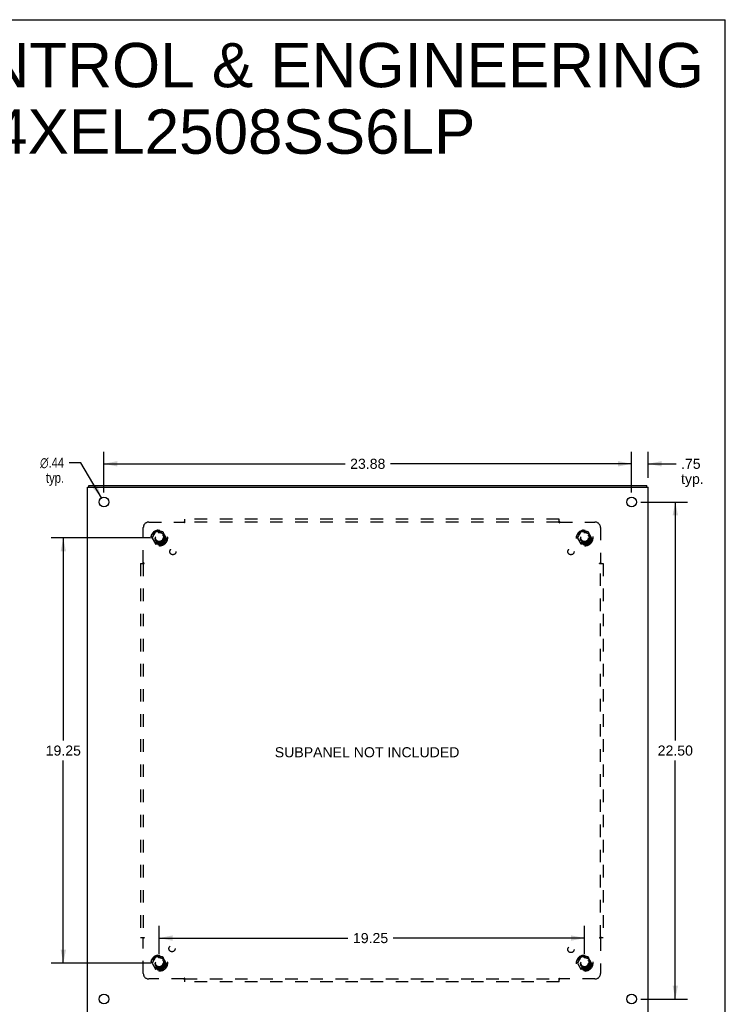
# Model space of a CAD drawing. Header units: inches. Extents: x 0 to 103, y 0 to 67.
# Tile 9 of 9: x 71 to 103, y 22 to 67. Entities that reach past the tile are written whole.
import ezdxf

# ---------------------------------------------------------------- set-up
doc = ezdxf.new("R2010")
doc.units = ezdxf.units.IN
doc.header["$LTSCALE"] = 5.686187
doc.header["$MEASUREMENT"] = 0
doc.linetypes.add('HIDDEN', pattern=[0.2, 0.1, -0.1])
doc.layers.get('0').update_dxf_attribs({"linetype": 'CONTINUOUS'})
for name, color, linetype in [('DEFAULT_2', 8, 'HIDDEN'), ('DIMENSIONS', 7, 'CONTINUOUS'), ('SUBPANEL', 7, 'CONTINUOUS')]:
    doc.layers.add(name, color=color, linetype=linetype)
doc.styles.get("Standard").update_dxf_attribs({"font": 'arial.ttf'})
doc.styles.add('TEXTSTYLE_1', font='gdt', dxfattribs={"width": 0.8})
doc.dimstyles.new('DIMSTYLE_1', dxfattribs={"dimtxt": 0.456111, "dimasz": 0.608148, "dimexe": 0.09, "dimexo": 0.07, "dimgap": 0.0375, "dimtad": 0, "dimtih": 1, "dimtoh": 1, "dimzin": 4, "dimdsep": 46, "dimtxsty": 'Standard', "dimblk": '_FILLED', "dimblk1": '_FILLED', "dimblk2": '_FILLED', "dimcen": 0.09, "dimazin": 1, "dimtfac": 1, "dimtdec": 3, "dimtofl": 0, "dimtmove": 0, "dimatfit": 3, "dimldrblk": '_FILLED', "dimfxl": 0, "dimtolj": 1, "dimtzin": 4, "dimarcsym": 0})
doc.dimstyles.new('DIMSTYLE_2', dxfattribs={"dimtxt": 0.456111, "dimasz": 0.608148, "dimexe": 0.09, "dimexo": 0.07, "dimgap": 0.09, "dimtad": 0, "dimtih": 1, "dimtoh": 1, "dimzin": 4, "dimdsep": 46, "dimtxsty": 'Standard', "dimblk": '_FILLED', "dimblk1": '_FILLED', "dimblk2": '_FILLED', "dimcen": 0.09, "dimazin": 1, "dimtfac": 1, "dimtdec": 3, "dimtofl": 0, "dimtmove": 0, "dimatfit": 1, "dimldrblk": '_FILLED', "dimfxl": 0, "dimtolj": 1, "dimtzin": 4, "dimarcsym": 0})

# ---------------------------------------------------------------- blocks, each defined once
blk = doc.blocks.new('_FILLED')
at = {"color": 0, "linetype": 'ByBlock'}
blk.add_solid([(0, 0), (-1, 0.2), (-1, -0.2)], dxfattribs=at)
blk = doc.blocks.new('*D2')
at = {"layer": 'DIMENSIONS', "color": 2, "linetype": 'Continuous'}
for p, q in [((75.268, 45.484), (75.268, 47.337)), ((99.143, 45.484), (99.143, 47.337)), ((75.268, 46.79), (86.181, 46.79)), ((99.143, 46.79), (88.231, 46.79))]:
    blk.add_line(p, q, dxfattribs=at)
at = {"layer": 'DIMENSIONS', "color": 2, "linetype": 'Continuous', "xscale": 0.6081483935, "yscale": 0.6081483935, "zscale": 0.6081483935, "rotation": 180}
blk.add_blockref('_FILLED', (75.268, 46.79), dxfattribs=at)
at = {"layer": 'DIMENSIONS', "color": 2, "linetype": 'Continuous', "xscale": 0.6081483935, "yscale": 0.6081483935, "zscale": 0.6081483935}
blk.add_blockref('_FILLED', (99.143, 46.79), dxfattribs=at)
at = {"layer": 'DIMENSIONS', "color": 2, "linetype": 'Continuous', "insert": (87.206, 47.018), "char_height": 0.4561, "width": 1.59385, "attachment_point": 2, "line_spacing_factor": 0.9}
blk.add_mtext('23.88', dxfattribs=at)
blk = doc.blocks.new('*D3')
at = {"layer": 'DIMENSIONS', "color": 2, "linetype": 'Continuous'}
for p, q in [((99.569, 45.058), (101.671, 45.058)), ((101.123, 45.058), (101.123, 34.264)), ((101.123, 22.558), (101.123, 33.352)), ((99.569, 22.558), (101.671, 22.558))]:
    blk.add_line(p, q, dxfattribs=at)
at = {"layer": 'DIMENSIONS', "color": 2, "linetype": 'Continuous', "xscale": 0.6081483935, "yscale": 0.6081483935, "zscale": 0.6081483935}
for p, rotation in [((101.123, 45.058), 90), ((101.123, 22.558), 270)]:
    blk.add_blockref('_FILLED', p, dxfattribs=dict(at, rotation=rotation))
at = {"layer": 'DIMENSIONS', "color": 2, "linetype": 'Continuous', "insert": (101.123, 34.036), "char_height": 0.4561, "width": 1.59385, "attachment_point": 2, "line_spacing_factor": 0.9}
blk.add_mtext('22.50', dxfattribs=at)
blk = doc.blocks.new('*D9')
at = {"layer": 'DIMENSIONS', "color": 2, "linetype": 'Continuous'}
for p, q in [((101.123, 22.558), (101.123, 23.775)), ((99.569, 22.558), (101.671, 22.558)), ((100.176, 21.808), (101.671, 21.808)), ((101.123, 21.808), (101.123, 20.374)), ((101.123, 20.374), (100.591, 20.374))]:
    blk.add_line(p, q, dxfattribs=at)
at = {"layer": 'DIMENSIONS', "color": 2, "linetype": 'Continuous', "xscale": 0.6081483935, "yscale": 0.6081483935, "zscale": 0.6081483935}
for p, rotation in [((101.123, 22.558), 270), ((101.123, 21.808), 90)]:
    blk.add_blockref('_FILLED', p, dxfattribs=dict(at, rotation=rotation))
at = {"layer": 'DIMENSIONS', "color": 2, "linetype": 'Continuous', "insert": (100.363, 20.602), "char_height": 0.4561, "width": 1.02583, "attachment_point": 3, "line_spacing_factor": 0.9}
blk.add_mtext('.75\\Ptyp.', dxfattribs=at)
blk = doc.blocks.new('*D11')
at = {"layer": 'DIMENSIONS', "color": 2, "linetype": 'Continuous'}
for p, q in [((99.143, 45.484), (99.143, 47.337)), ((99.893, 46.159), (99.893, 47.337)), ((99.143, 46.79), (97.927, 46.79)), ((99.893, 46.79), (101.155, 46.79))]:
    blk.add_line(p, q, dxfattribs=at)
at = {"layer": 'DIMENSIONS', "color": 2, "linetype": 'Continuous', "xscale": 0.6081483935, "yscale": 0.6081483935, "zscale": 0.6081483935}
blk.add_blockref('_FILLED', (99.143, 46.79), dxfattribs=at)
at = {"layer": 'DIMENSIONS', "color": 2, "linetype": 'Continuous', "xscale": 0.6081483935, "yscale": 0.6081483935, "zscale": 0.6081483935, "rotation": 180}
blk.add_blockref('_FILLED', (99.893, 46.79), dxfattribs=at)
at = {"layer": 'DIMENSIONS', "color": 2, "linetype": 'Continuous', "insert": (101.383, 47.018), "char_height": 0.4561, "width": 1.02583, "attachment_point": 1, "line_spacing_factor": 0.9}
blk.add_mtext('.75\\Ptyp.', dxfattribs=at)
blk = doc.blocks.new('*D12')
at = {"layer": 'DIMENSIONS', "color": 2, "linetype": 'Continuous'}
for p, q in [((74.226, 46.841), (73.694, 46.841)), ((75.158, 45.247), (74.226, 46.841))]:
    blk.add_line(p, q, dxfattribs=at)
at = {"layer": 'DIMENSIONS', "color": 2, "linetype": 'Continuous', "xscale": 0.6081483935, "yscale": 0.6081483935, "zscale": 0.6081483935, "rotation": 300.3120081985}
blk.add_blockref('_FILLED', (75.158, 45.247), dxfattribs=at)
at = {"layer": 'DIMENSIONS', "color": 2, "linetype": 'Continuous', "insert": (73.466, 47.069), "char_height": 0.45611, "width": 1.49324, "attachment_point": 3, "line_spacing_factor": 0.9, "style": 'TEXTSTYLE_1'}
blk.add_mtext('{\\fgdt;n}\\fArial;.44\\Ptyp.', dxfattribs=at)
blk = doc.blocks.new('*D13')
at = {"layer": 'DIMENSIONS', "color": 2, "linetype": 'Continuous'}
for p, q in [((77.343, 43.433), (72.881, 43.433)), ((73.429, 43.433), (73.429, 34.264)), ((73.429, 24.183), (73.429, 33.352)), ((77.343, 24.183), (72.881, 24.183))]:
    blk.add_line(p, q, dxfattribs=at)
at = {"layer": 'DIMENSIONS', "color": 2, "linetype": 'Continuous', "xscale": 0.6081483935, "yscale": 0.6081483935, "zscale": 0.6081483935}
for p, rotation in [((73.429, 43.433), 90), ((73.429, 24.183), 270)]:
    blk.add_blockref('_FILLED', p, dxfattribs=dict(at, rotation=rotation))
at = {"layer": 'DIMENSIONS', "color": 2, "linetype": 'Continuous', "insert": (73.429, 34.036), "char_height": 0.4561, "width": 1.59385, "attachment_point": 2, "line_spacing_factor": 0.9}
blk.add_mtext('19.25', dxfattribs=at)
blk = doc.blocks.new('*D14')
at = {"layer": 'DIMENSIONS', "color": 2, "linetype": 'Continuous'}
for p, q in [((77.768, 24.609), (77.768, 25.865)), ((97.018, 24.609), (97.018, 25.865)), ((77.768, 25.318), (86.308, 25.318)), ((97.018, 25.318), (88.358, 25.318))]:
    blk.add_line(p, q, dxfattribs=at)
at = {"layer": 'DIMENSIONS', "color": 2, "linetype": 'Continuous', "xscale": 0.6081483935, "yscale": 0.6081483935, "zscale": 0.6081483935, "rotation": 180}
blk.add_blockref('_FILLED', (77.768, 25.318), dxfattribs=at)
at = {"layer": 'DIMENSIONS', "color": 2, "linetype": 'Continuous', "xscale": 0.6081483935, "yscale": 0.6081483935, "zscale": 0.6081483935}
blk.add_blockref('_FILLED', (97.018, 25.318), dxfattribs=at)
at = {"layer": 'DIMENSIONS', "color": 2, "linetype": 'Continuous', "insert": (87.333, 25.546), "char_height": 0.4561, "width": 1.59385, "attachment_point": 2, "line_spacing_factor": 0.9}
blk.add_mtext('19.25', dxfattribs=at)

msp = doc.modelspace()

# ---------------------------------------------------------------- linework, layer by layer
at = {"color": 7, "linetype": 'Continuous'}
for p, q in [((0, 66.896), (103.385, 66.896)), ((103.385, 0), (103.385, 66.896)), ((74.581, 45.733), (74.581, 45.808)), ((99.83, 45.733), (99.83, 45.808))]:
    msp.add_line(p, q, dxfattribs=at)
at = {"color": 3, "linetype": 'Continuous'}
for p, q in [((74.518, 21.883), (74.518, 45.733)), ((74.518, 45.733), (99.893, 45.733)), ((74.581, 45.808), (99.83, 45.808)), ((99.893, 21.883), (99.893, 45.733))]:
    msp.add_line(p, q, dxfattribs=at)
for centre in [(75.268, 45.058), (99.143, 45.058), (75.268, 22.558), (99.143, 22.558)]:
    msp.add_circle(centre, 0.219, dxfattribs=at)
at = {"layer": 'DEFAULT_2', "color": 8, "linetype": 'HIDDEN'}
for p, q in [((77.605, 43.706), (77.451, 43.438)), ((77.923, 43.711), (77.614, 43.711)), ((78.086, 43.438), (77.931, 43.706)), ((96.855, 43.706), (96.701, 43.438)), ((97.173, 43.711), (96.864, 43.711)), ((97.336, 43.438), (97.181, 43.706)), ((77.451, 43.428), (77.605, 43.161)), ((77.931, 43.161), (78.086, 43.428)), ((96.701, 43.428), (96.855, 43.161)), ((97.181, 43.161), (97.336, 43.428)), ((77.923, 43.156), (77.614, 43.156)), ((97.173, 43.156), (96.864, 43.156)), ((77.605, 24.456), (77.451, 24.188)), ((77.451, 24.178), (77.605, 23.911)), ((77.923, 24.461), (77.614, 24.461)), ((78.086, 24.188), (77.931, 24.456)), ((77.931, 23.911), (78.086, 24.178)), ((96.855, 24.456), (96.701, 24.188)), ((96.701, 24.178), (96.855, 23.911)), ((97.173, 24.461), (96.864, 24.461)), ((97.336, 24.188), (97.181, 24.456)), ((97.181, 23.911), (97.336, 24.178)), ((77.923, 23.906), (77.614, 23.906)), ((97.173, 23.906), (96.864, 23.906))]:
    msp.add_line(p, q, dxfattribs=at)
for centre, radius in [((77.768, 43.433), 0.372), ((77.768, 43.433), 0.356), ((77.768, 43.433), 0.318), ((97.018, 43.433), 0.372), ((97.018, 43.433), 0.356), ((97.018, 43.433), 0.318), ((77.768, 43.433), 0.204), ((77.768, 43.433), 0.183), ((77.768, 43.433), 0.183), ((77.768, 43.433), 0.166), ((97.018, 43.433), 0.204), ((97.018, 43.433), 0.183), ((97.018, 43.433), 0.183), ((97.018, 43.433), 0.166), ((77.768, 24.183), 0.372), ((77.768, 24.183), 0.356), ((97.018, 24.183), 0.372), ((97.018, 24.183), 0.356), ((77.768, 24.183), 0.318), ((77.768, 24.183), 0.204), ((77.768, 24.183), 0.183), ((77.768, 24.183), 0.183), ((77.768, 24.183), 0.166), ((97.018, 24.183), 0.318), ((97.018, 24.183), 0.204), ((97.018, 24.183), 0.183), ((97.018, 24.183), 0.183), ((97.018, 24.183), 0.166)]:
    msp.add_circle(centre, radius, dxfattribs=at)
for centre, start, end in [((77.614, 43.701), 90.0124, 149.9892), ((77.923, 43.701), 30.012, 89.9887), ((96.864, 43.701), 90.0124, 149.9892), ((97.173, 43.701), 30.012, 89.9887), ((77.459, 43.433), 150.0127, 209.9883), ((78.077, 43.433), 330.0127, 29.9883), ((96.709, 43.433), 150.0127, 209.9883), ((97.327, 43.433), 330.0127, 29.9883), ((77.614, 43.166), 210.012, 269.9887), ((77.923, 43.166), 270.0124, 329.9892), ((96.864, 43.166), 210.012, 269.9887), ((97.173, 43.166), 270.0124, 329.9892), ((77.459, 24.183), 150.0127, 209.9883), ((77.614, 24.451), 90.0124, 149.9892), ((77.923, 24.451), 30.012, 89.9887), ((78.077, 24.183), 330.0127, 29.9883), ((96.709, 24.183), 150.0127, 209.9883), ((96.864, 24.451), 90.0124, 149.9892), ((97.173, 24.451), 30.012, 89.9887), ((97.327, 24.183), 330.0127, 29.9883), ((77.614, 23.916), 210.012, 269.9887), ((77.923, 23.916), 270.0124, 329.9892), ((96.864, 23.916), 210.012, 269.9887), ((97.173, 23.916), 270.0124, 329.9892)]:
    msp.add_arc(centre, 0.01, start, end, dxfattribs=at)
at = {"layer": 'SUBPANEL', "color": 8, "linetype": 'HIDDEN'}
for p, q in [((77.299, 44.152), (78.889, 44.152)), ((78.902, 44.133), (78.898, 44.139)), ((78.924, 44.111), (78.924, 44.277)), ((95.862, 44.277), (78.924, 44.277)), ((95.862, 44.152), (78.924, 44.152)), ((95.862, 44.111), (95.862, 44.277)), ((95.895, 44.154), (95.897, 44.152)), ((95.897, 44.152), (97.487, 44.152)), ((77.049, 42.312), (77.049, 43.902)), ((97.737, 43.902), (97.737, 42.312)), ((76.924, 42.277), (76.924, 25.34)), ((76.924, 42.277), (77.09, 42.277)), ((77.047, 42.31), (77.049, 42.312)), ((77.049, 42.277), (77.049, 25.34)), ((97.696, 42.277), (97.862, 42.277)), ((97.718, 42.3), (97.724, 42.303)), ((97.737, 25.34), (97.737, 42.277)), ((97.862, 42.277), (97.862, 25.34)), ((76.924, 25.34), (77.09, 25.34)), ((77.049, 23.715), (77.049, 25.304)), ((77.068, 25.317), (77.063, 25.313)), ((97.696, 25.34), (97.862, 25.34)), ((97.739, 25.306), (97.737, 25.304)), ((97.737, 25.304), (97.737, 23.715)), ((78.889, 23.465), (77.299, 23.465)), ((78.891, 23.462), (78.889, 23.465)), ((78.924, 23.34), (78.924, 23.505)), ((78.924, 23.465), (95.862, 23.465)), ((95.862, 23.34), (78.924, 23.34)), ((95.862, 23.34), (95.862, 23.505)), ((95.885, 23.483), (95.888, 23.478)), ((97.487, 23.465), (95.897, 23.465))]:
    msp.add_line(p, q, dxfattribs=at)
for points in [[(78.9, 44.164), (78.899, 44.162), (78.897, 44.16), (78.895, 44.159), (78.894, 44.157), (78.893, 44.156), (78.891, 44.154), (78.889, 44.152)], [(78.898, 44.139), (78.897, 44.141), (78.896, 44.143), (78.895, 44.145), (78.894, 44.146), (78.892, 44.148), (78.891, 44.15), (78.89, 44.151), (78.889, 44.152)], [(78.907, 44.171), (78.903, 44.167), (78.9, 44.164)], [(78.924, 44.111), (78.923, 44.112), (78.922, 44.112), (78.92, 44.113), (78.919, 44.114), (78.918, 44.114), (78.917, 44.115), (78.916, 44.116), (78.914, 44.117), (78.913, 44.118), (78.912, 44.119), (78.911, 44.121), (78.909, 44.122), (78.908, 44.123), (78.907, 44.125), (78.906, 44.126), (78.905, 44.128), (78.904, 44.13), (78.903, 44.132), (78.902, 44.133)], [(78.924, 44.191), (78.923, 44.189), (78.922, 44.187), (78.921, 44.186), (78.919, 44.184), (78.918, 44.182), (78.917, 44.181), (78.915, 44.179), (78.914, 44.178), (78.913, 44.176), (78.911, 44.175), (78.91, 44.173), (78.909, 44.172), (78.907, 44.171)], [(95.862, 44.191), (95.863, 44.189), (95.864, 44.187), (95.866, 44.186), (95.867, 44.184), (95.868, 44.182), (95.87, 44.181), (95.871, 44.179), (95.872, 44.178), (95.874, 44.176), (95.875, 44.175), (95.876, 44.173), (95.878, 44.172), (95.879, 44.171), (95.885, 44.165)], [(95.862, 44.111), (95.863, 44.112), (95.865, 44.112), (95.866, 44.113), (95.867, 44.114), (95.868, 44.114), (95.87, 44.115), (95.871, 44.116), (95.872, 44.117), (95.873, 44.118), (95.875, 44.119), (95.876, 44.121), (95.877, 44.122), (95.878, 44.123), (95.879, 44.125), (95.88, 44.126), (95.881, 44.128), (95.882, 44.13), (95.884, 44.132), (95.885, 44.133), (95.887, 44.137)], [(95.885, 44.165), (95.886, 44.164), (95.888, 44.162), (95.889, 44.16), (95.891, 44.159), (95.892, 44.157), (95.894, 44.156), (95.895, 44.154)], [(95.887, 44.137), (95.888, 44.139), (95.889, 44.141), (95.891, 44.143), (95.892, 44.145), (95.893, 44.146), (95.894, 44.148), (95.895, 44.15), (95.896, 44.151), (95.897, 44.152)], [(77.011, 42.277), (77.013, 42.278), (77.014, 42.28), (77.016, 42.281), (77.018, 42.282), (77.019, 42.284), (77.021, 42.285), (77.022, 42.286), (77.024, 42.288), (77.025, 42.289), (77.027, 42.29), (77.028, 42.291), (77.029, 42.293), (77.031, 42.294), (77.036, 42.3)], [(77.036, 42.3), (77.038, 42.301), (77.04, 42.303), (77.041, 42.305), (77.043, 42.306), (77.044, 42.308), (77.046, 42.309), (77.047, 42.31)], [(77.064, 42.302), (77.063, 42.303), (77.061, 42.304), (77.059, 42.306), (77.057, 42.307), (77.055, 42.308), (77.054, 42.309), (77.052, 42.31), (77.051, 42.311), (77.049, 42.312)], [(77.09, 42.277), (77.09, 42.279), (77.089, 42.28), (77.089, 42.281), (77.088, 42.282), (77.087, 42.284), (77.086, 42.285), (77.086, 42.286), (77.085, 42.287), (77.084, 42.288), (77.082, 42.29), (77.081, 42.291), (77.08, 42.292), (77.078, 42.293), (77.077, 42.294), (77.075, 42.295), (77.074, 42.297), (77.072, 42.298), (77.07, 42.299), (77.068, 42.3), (77.064, 42.302)], [(97.696, 42.277), (97.697, 42.279), (97.697, 42.28), (97.698, 42.281), (97.698, 42.282), (97.699, 42.284), (97.7, 42.285), (97.701, 42.286), (97.702, 42.287), (97.703, 42.288), (97.704, 42.29), (97.705, 42.291), (97.707, 42.292), (97.708, 42.293), (97.71, 42.294), (97.711, 42.295), (97.713, 42.297), (97.715, 42.298), (97.716, 42.299), (97.718, 42.3)], [(97.724, 42.303), (97.726, 42.304), (97.728, 42.306), (97.73, 42.307), (97.731, 42.308), (97.733, 42.309), (97.734, 42.31), (97.736, 42.311), (97.737, 42.312)], [(97.749, 42.301), (97.747, 42.303), (97.745, 42.305), (97.744, 42.306), (97.742, 42.308), (97.741, 42.309), (97.739, 42.31), (97.737, 42.312)], [(97.756, 42.294), (97.752, 42.298), (97.749, 42.301)], [(97.776, 42.277), (97.774, 42.278), (97.772, 42.28), (97.77, 42.281), (97.769, 42.282), (97.767, 42.284), (97.766, 42.285), (97.764, 42.286), (97.762, 42.288), (97.761, 42.289), (97.76, 42.29), (97.758, 42.291), (97.757, 42.293), (97.756, 42.294)], [(77.011, 25.34), (77.013, 25.338), (77.014, 25.337), (77.016, 25.336), (77.018, 25.334), (77.019, 25.333), (77.021, 25.332), (77.022, 25.331), (77.024, 25.329), (77.025, 25.328), (77.027, 25.327), (77.028, 25.325), (77.029, 25.324), (77.031, 25.323)], [(77.031, 25.323), (77.035, 25.319), (77.038, 25.315)], [(77.038, 25.315), (77.04, 25.314), (77.041, 25.312), (77.043, 25.311), (77.044, 25.309), (77.046, 25.308), (77.047, 25.306), (77.049, 25.304)], [(77.063, 25.313), (77.061, 25.312), (77.059, 25.311), (77.057, 25.31), (77.055, 25.309), (77.054, 25.308), (77.052, 25.306), (77.051, 25.305), (77.049, 25.304)], [(77.09, 25.34), (77.09, 25.338), (77.089, 25.337), (77.089, 25.336), (77.088, 25.334), (77.087, 25.333), (77.086, 25.332), (77.086, 25.331), (77.085, 25.329), (77.084, 25.328), (77.082, 25.327), (77.081, 25.326), (77.08, 25.325), (77.078, 25.324), (77.077, 25.322), (77.075, 25.321), (77.074, 25.32), (77.072, 25.319), (77.07, 25.318), (77.068, 25.317)], [(97.696, 25.34), (97.697, 25.338), (97.697, 25.337), (97.698, 25.336), (97.698, 25.334), (97.699, 25.333), (97.7, 25.332), (97.701, 25.331), (97.702, 25.329), (97.703, 25.328), (97.704, 25.327), (97.705, 25.326), (97.707, 25.325), (97.708, 25.324), (97.71, 25.322), (97.711, 25.321), (97.713, 25.32), (97.715, 25.319), (97.716, 25.318), (97.718, 25.317), (97.722, 25.315)], [(97.722, 25.315), (97.724, 25.313), (97.726, 25.312), (97.728, 25.311), (97.73, 25.31), (97.731, 25.309), (97.733, 25.308), (97.734, 25.306), (97.736, 25.305), (97.737, 25.304)], [(97.75, 25.317), (97.749, 25.315), (97.747, 25.314), (97.745, 25.312), (97.744, 25.311), (97.742, 25.309), (97.741, 25.308), (97.739, 25.306)], [(97.776, 25.34), (97.774, 25.338), (97.772, 25.337), (97.77, 25.336), (97.769, 25.334), (97.767, 25.333), (97.766, 25.332), (97.764, 25.331), (97.762, 25.329), (97.761, 25.328), (97.76, 25.327), (97.758, 25.325), (97.757, 25.324), (97.756, 25.323), (97.75, 25.317)], [(78.899, 23.48), (78.898, 23.478), (78.897, 23.476), (78.896, 23.474), (78.895, 23.472), (78.894, 23.47), (78.892, 23.469), (78.891, 23.467), (78.89, 23.466), (78.889, 23.465)], [(78.902, 23.451), (78.9, 23.453), (78.899, 23.455), (78.897, 23.456), (78.895, 23.458), (78.894, 23.459), (78.893, 23.461), (78.891, 23.462)], [(78.924, 23.505), (78.923, 23.505), (78.922, 23.504), (78.92, 23.504), (78.919, 23.503), (78.918, 23.502), (78.917, 23.502), (78.916, 23.501), (78.914, 23.5), (78.913, 23.499), (78.912, 23.497), (78.911, 23.496), (78.909, 23.495), (78.908, 23.493), (78.907, 23.492), (78.906, 23.49), (78.905, 23.489), (78.904, 23.487), (78.903, 23.485), (78.902, 23.483), (78.899, 23.48)], [(78.924, 23.426), (78.923, 23.428), (78.922, 23.43), (78.921, 23.431), (78.919, 23.433), (78.918, 23.435), (78.917, 23.436), (78.915, 23.438), (78.914, 23.439), (78.913, 23.441), (78.911, 23.442), (78.91, 23.443), (78.909, 23.445), (78.907, 23.446), (78.902, 23.451)], [(95.862, 23.505), (95.863, 23.505), (95.865, 23.504), (95.866, 23.504), (95.867, 23.503), (95.868, 23.502), (95.87, 23.502), (95.871, 23.501), (95.872, 23.5), (95.873, 23.499), (95.875, 23.497), (95.876, 23.496), (95.877, 23.495), (95.878, 23.493), (95.879, 23.492), (95.88, 23.49), (95.881, 23.489), (95.882, 23.487), (95.884, 23.485), (95.885, 23.483)], [(95.862, 23.426), (95.863, 23.428), (95.864, 23.43), (95.866, 23.431), (95.867, 23.433), (95.868, 23.435), (95.87, 23.436), (95.871, 23.438), (95.872, 23.439), (95.874, 23.441), (95.875, 23.442), (95.876, 23.443), (95.878, 23.445), (95.879, 23.446)], [(95.879, 23.446), (95.883, 23.45), (95.886, 23.453)], [(95.886, 23.453), (95.888, 23.455), (95.889, 23.456), (95.891, 23.458), (95.892, 23.459), (95.894, 23.461), (95.895, 23.462), (95.897, 23.465)], [(95.888, 23.478), (95.889, 23.476), (95.891, 23.474), (95.892, 23.472), (95.893, 23.47), (95.894, 23.469), (95.895, 23.467), (95.896, 23.466), (95.897, 23.465)]]:
    msp.add_lwpolyline(points, dxfattribs=at)
for centre, radius in [((77.768, 43.433), 0.25), ((97.018, 43.433), 0.25), ((78.387, 42.815), 0.141), ((96.4, 42.815), 0.141), ((78.348, 24.839), 0.141), ((96.4, 24.802), 0.141), ((77.768, 24.183), 0.25), ((97.018, 24.183), 0.25)]:
    msp.add_circle(centre, radius, dxfattribs=at)
for centre, start, end in [((77.299, 43.902), 90, 180), ((97.487, 43.902), 0, 90), ((77.299, 23.715), 180, 270), ((97.487, 23.715), 270, 360)]:
    msp.add_arc(centre, 0.25, start, end, dxfattribs=at)

# ---------------------------------------------------------------- texts
at = {"layer": 'DIMENSIONS', "color": 2, "linetype": 'Continuous', "attachment_point": 2, "line_spacing_factor": 0.9}
for s, insert, char_height, width in [('SAGINAW CONTROL & ENGINEERING\\PSCE-24XEL2508SS6LP', (77.036, 65.845), 2.00689, 50.68702), ('SUBPANEL NOT INCLUDED', (87.175, 33.959), 0.45611, 8.34056)]:
    msp.add_mtext(s, dxfattribs=dict(at, insert=insert, char_height=char_height, width=width))

# ---------------------------------------------------------------- dimensions: what is measured, and where the dimension line sits
at = {"layer": 'DIMENSIONS', "color": 2, "linetype": 'Continuous'}
for base, p1, p2, picture, middle in [((99.143227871, 46.789952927), (75.268227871, 45.414078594), (99.143227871, 45.414078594), '*D2', (87.198825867, 46.787411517)), ((97.018, 25.318), (77.768, 24.539), (97.018, 24.539), '*D14', (87.354, 25.315))]:
    dim = msp.add_linear_dim(base=base, p1=p1, p2=p2, dimstyle='DIMSTYLE_1', dxfattribs=at)
    dim.commit()
    dim.dimension.update_dxf_attribs({"geometry": picture, "text_midpoint": middle, "dimtype": 160})
for base, p1, p2, angle, picture, middle in [((99.143, 46.79), (99.893, 46.089), (99.143, 45.414), 180, '*D11', (101.896, 46.448)), ((101.123, 22.558), (100.106, 21.808), (99.499, 22.558), 90, '*D9', (99.85, 20.032))]:
    dim = msp.add_linear_dim(base=base, p1=p1, p2=p2, angle=angle, text='<>\\Ptyp.', dimstyle='DIMSTYLE_1', dxfattribs=at)
    dim.commit()
    dim.dimension.update_dxf_attribs({"geometry": picture, "text_midpoint": middle, "dimtype": 160})
dim = msp.add_diameter_dim_2p(p1=(75.158, 45.247), p2=(75.379, 44.87), text='%%c<>\\Ptyp.', dimstyle='DIMSTYLE_2', override={"dimpost": '<>'}, dxfattribs=at)
dim.commit()
dim.dimension.update_dxf_attribs({"geometry": '*D12', "text_midpoint": (72.719, 46.499), "dimtype": 163})
for base, p1, p2, angle, picture, middle in [((101.123, 45.058), (99.499, 22.558), (99.499, 45.058), 90, '*D3', (101.117, 33.806)), ((73.429, 24.183), (77.413, 43.433), (77.413, 24.183), 270, '*D13', (73.45, 33.806))]:
    dim = msp.add_linear_dim(base=base, p1=p1, p2=p2, angle=angle, dimstyle='DIMSTYLE_1', dxfattribs=at)
    dim.commit()
    dim.dimension.update_dxf_attribs({"geometry": picture, "text_midpoint": middle, "dimtype": 160})

doc.saveas('drawing.dxf')
